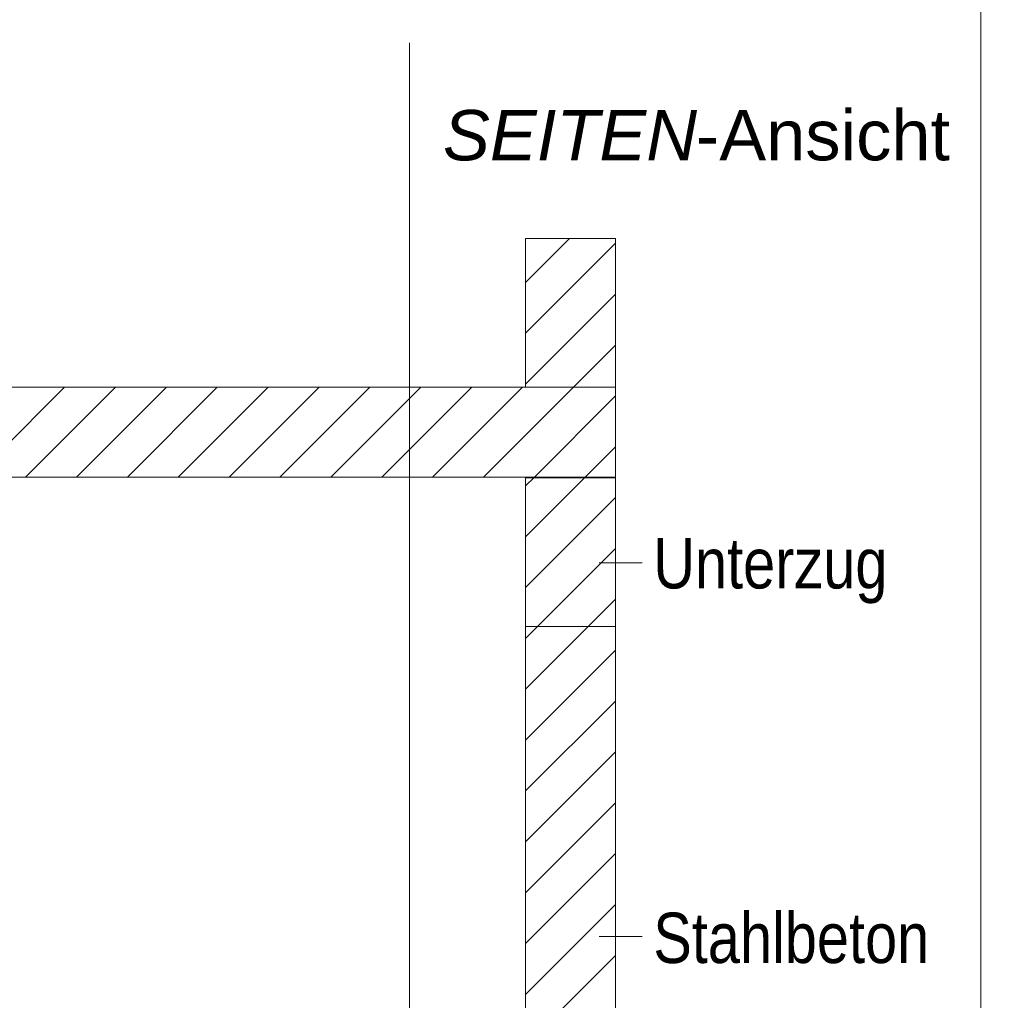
# Model space of a CAD drawing. Extents: x -620 to 300, y 62 to 1112.
# Tile 227 of 256: x 221 to 248, y 802 to 829. Entities that reach past the tile are written whole.
import ezdxf
from ezdxf.lldxf.tags import DXFTag

# ---------------------------------------------------------------- set-up
doc = ezdxf.new("R2010")
doc.units = 0
doc.layers.get('0').update_dxf_attribs({"lineweight": 13})
doc.layers.add('E_Detail_Beschriftung', color=7, linetype='Continuous', lineweight=13, true_color=0x009900)
doc.layers.add('E_Detail_Wandschraffur', color=7, linetype='Continuous', lineweight=5, true_color=0xc0c0c0)
doc.layers.add('E_Detail_Linie_Text_Bem', color=7, linetype='Continuous', lineweight=13)
doc.styles.get("Standard").update_dxf_attribs({"font": 'ARIALN.TTF'})
tags = doc.linetypes.add('fein_strichliert', pattern=[4, 1, -2, 1]).pattern_tags.tags
tags[8:9] = [DXFTag(74, 4), DXFTag(75, 0), DXFTag(340, '0'), DXFTag(46, 0.0), DXFTag(50, 0.0), DXFTag(44, 0.0), DXFTag(45, 0.0)]
tags[6:7] = [DXFTag(74, 4), DXFTag(75, 0), DXFTag(340, '0'), DXFTag(46, 0.0), DXFTag(50, 0.0), DXFTag(44, 0.0), DXFTag(45, 0.0)]
tags[4:5] = [DXFTag(74, 4), DXFTag(75, 0), DXFTag(340, '0'), DXFTag(46, 0.0), DXFTag(50, 0.0), DXFTag(44, 0.0), DXFTag(45, 0.0)]
tags = doc.linetypes.add('fein_strichliert-A06G9S0L8I', pattern=[4, 1, -2, 1]).pattern_tags.tags
tags[8:9] = [DXFTag(74, 4), DXFTag(75, 0), DXFTag(340, '0'), DXFTag(46, 0.0), DXFTag(50, 0.0), DXFTag(44, 0.0), DXFTag(45, 0.0)]
tags[6:7] = [DXFTag(74, 4), DXFTag(75, 0), DXFTag(340, '0'), DXFTag(46, 0.0), DXFTag(50, 0.0), DXFTag(44, 0.0), DXFTag(45, 0.0)]
tags[4:5] = [DXFTag(74, 4), DXFTag(75, 0), DXFTag(340, '0'), DXFTag(46, 0.0), DXFTag(50, 0.0), DXFTag(44, 0.0), DXFTag(45, 0.0)]

# ---------------------------------------------------------------- blocks, each defined once
blk = doc.blocks.new('Referenz-A06G9S0M8I')
at = {"layer": 'E_Detail_Linie_Text_Bem', "linetype": 'fein_strichliert-A06G9S0L8I', "ltscale": 0.65}
for p, q in [((247.447, 774.544), (247.447, 835.861)), ((231.566, 775.626), (231.566, 828.505))]:
    blk.add_line(p, q, dxfattribs=at)
at = {"layer": 'E_Detail_Linie_Text_Bem', "linetype": 'Continuous', "ltscale": 0.13}
for p, q in [((234.794, 823.068), (237.294, 823.068)), ((234.794, 818.934), (234.794, 823.068)), ((237.294, 823.068), (237.294, 818.934)), ((237.294, 818.934), (185.967, 818.934)), ((237.294, 818.934), (234.794, 818.934)), ((237.294, 816.434), (237.294, 818.934)), ((185.967, 816.434), (234.794, 816.434)), ((196.359, 816.434), (237.294, 816.434)), ((234.794, 816.434), (237.294, 816.434)), ((234.794, 804.634), (234.794, 816.434)), ((234.794, 816.434), (237.294, 816.434)), ((237.294, 816.434), (237.294, 776.434)), ((234.794, 816.412), (237.294, 816.412)), ((234.794, 812.277), (234.794, 816.412)), ((237.294, 816.412), (237.294, 812.277)), ((237.294, 812.277), (234.794, 812.277)), ((234.794, 804.434), (234.794, 804.634)), ((234.794, 776.434), (234.794, 804.434))]:
    blk.add_line(p, q, dxfattribs=at)
at = {"layer": 'E_Detail_Linie_Text_Bem', "color": 0, "linetype": 'Continuous', "ltscale": 0.13}
for p, q in [((238.03, 814.045), (236.839, 814.045)), ((238.03, 803.653), (236.839, 803.653))]:
    blk.add_line(p, q, dxfattribs=at)
at = {"layer": 'E_Detail_Wandschraffur', "linetype": 'fein_strichliert', "ltscale": 0.13}
for p, q in [((234.794, 821.846), (236.016, 823.068)), ((234.794, 819.018), (237.294, 821.518)), ((220.896, 816.434), (223.396, 818.934)), ((223.725, 816.434), (226.225, 818.934)), ((226.553, 816.434), (229.053, 818.934)), ((229.381, 816.434), (231.881, 818.934)), ((232.21, 816.434), (234.71, 818.934)), ((235.038, 816.434), (237.294, 818.69)), ((234.794, 816.19), (235.038, 816.434)), ((234.794, 813.361), (237.294, 815.861)), ((234.794, 810.533), (237.294, 813.033)), ((234.794, 807.704), (237.294, 810.204)), ((234.794, 804.876), (237.294, 807.376)), ((234.794, 802.047), (237.294, 804.547))]:
    blk.add_line(p, q, dxfattribs=at)
at = {"layer": 'E_Detail_Wandschraffur', "linetype": 'ByBlock', "ltscale": 0.13}
for p, q in [((234.794, 820.432), (237.294, 822.932)), ((236.124, 818.934), (237.294, 820.104)), ((219.482, 816.434), (221.982, 818.934)), ((222.31, 816.434), (224.81, 818.934)), ((225.139, 816.434), (227.639, 818.934)), ((227.967, 816.434), (230.467, 818.934)), ((230.796, 816.434), (233.296, 818.934)), ((233.624, 816.434), (236.124, 818.934)), ((236.497, 816.478), (237.294, 817.275)), ((236.497, 816.478), (237.294, 817.275)), ((234.794, 814.775), (236.452, 816.434)), ((236.452, 816.434), (236.497, 816.478)), ((234.794, 811.947), (237.294, 814.447)), ((234.794, 809.119), (237.294, 811.619)), ((234.794, 806.29), (237.294, 808.79)), ((234.794, 803.462), (237.294, 805.962)), ((234.794, 800.633), (237.294, 803.133))]:
    blk.add_line(p, q, dxfattribs=at)
at = {"layer": 'E_Detail_Beschriftung', "linetype": 'Continuous', "lineweight": -2, "ltscale": 0.25, "char_height": 1.4, "attachment_point": 1}
for s, insert in [('{\\fArial|b0|i1;SEITEN}', (232.497, 826.639)), ('{\\fArial;-Ansicht}', (239.527, 826.639))]:
    blk.add_mtext(s, dxfattribs=dict(at, insert=insert))
at = {"layer": 'E_Detail_Beschriftung', "linetype": 'Continuous', "ltscale": 0.13, "char_height": 1.4, "attachment_point": 1}
for s, insert in [('{\\fArial Narrow;Unterzug}', (238.345, 814.735)), ('{\\fArial Narrow;Stahlbeton}', (238.345, 804.32))]:
    blk.add_mtext(s, dxfattribs=dict(at, insert=insert))

msp = doc.modelspace()

# ---------------------------------------------------------------- block references
at = {"color": 8, "lineweight": 25, "ltscale": 0.25, "true_color": 0x808080}
msp.add_blockref('Referenz-A06G9S0M8I', (0, 0), dxfattribs=at)

doc.saveas('drawing.dxf')
